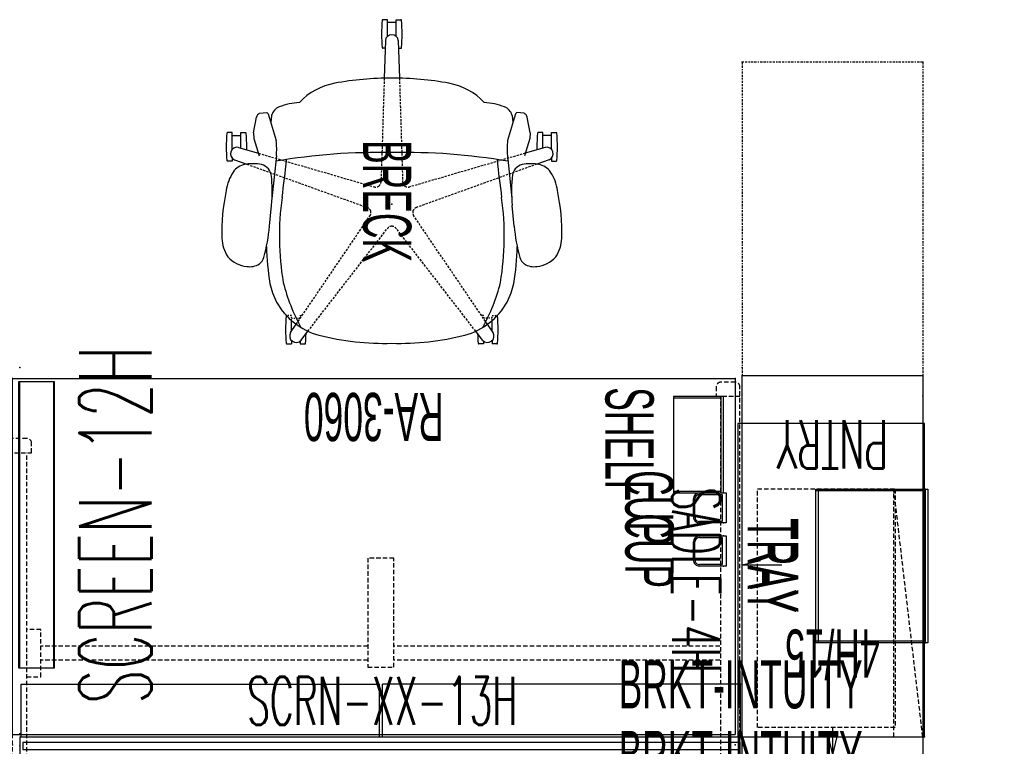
# Model space of a CAD drawing. Header units: inches. Extents: x -304 to 162, y 376 to 514.
# Tile 3 of 256: x -233 to -151, y 454 to 514. Entities that reach past the tile are written whole.
import ezdxf
from ezdxf.enums import TextEntityAlignment as Align

# ---------------------------------------------------------------- set-up
doc = ezdxf.new("R2010")
doc.units = ezdxf.units.IN
doc.header["$LTSCALE"] = 0.366967
doc.header["$MEASUREMENT"] = 0
doc.linetypes.add('BORDER', pattern=[1.75, 0.5, -0.25, 0.5, -0.25, 0, -0.25])
doc.linetypes.add('DASHEDX2', pattern=[1.5, 1, -0.5])
for name, color, linetype in [('A-FURN-P-ACC', 20, 'Continuous'), ('A-FURN-P-ACC-TEXT2', 20, 'Continuous'), ('A-FURN-P-COLLECTION-SEAT', 12, 'Continuous'), ('A-FURN-P-COLLECTION-SEAT-TEXT2', 12, 'Continuous'), ('A-FURN-P-COMP', 86, 'Continuous'), ('A-FURN-P-COMP-TEXT2', 86, 'Continuous'), ('A-FURN-P-COMP-TEXT_UTEXT', 7, 'Continuous'), ('A-FURN-P-FILE', 20, 'Continuous'), ('A-FURN-P-FILE-BORDER', 2, 'Continuous'), ('A-FURN-P-FILE-TEXT2', 20, 'Continuous'), ('A-FURN-P-FILE-TEXT4', 20, 'Continuous'), ('A-FURN-P-TEXT_UTEXT', 7, 'Continuous'), ('A-FURN-P-WKSF', 1, 'Continuous'), ('A-FURN-P-WKSF-ACC', 1, 'Continuous'), ('A-FURN-P-WKSF-SUPPORT', 202, 'Continuous'), ('A-FURN-P-WKSF-SUPPORT-TEXT2', 202, 'Continuous'), ('A-FURN-P-WKSF-TEXT2', 1, 'Continuous'), ('PSATTR', 7, 'Continuous')]:
    doc.layers.add(name, color=color, linetype=linetype)
doc.styles.add('0', font='TXT')
doc.styles.add('CAD_FNT', font='TXT.SHX', dxfattribs={"height": 1})
doc.styles.add('PMSymText', font='txt.shx', dxfattribs={"width": 0.65})
doc.styles.add('SIMPLEX_FNT', font='TXT.SHX', dxfattribs={"height": 1})

# ---------------------------------------------------------------- blocks, each defined once
blk = doc.blocks.new('ZBRA-6060-ATGHNNS-EOR-2D')
at = {"layer": 'A-FURN-P-WKSF-ACC'}
for p, q in [((0.125, -26.291), (29.875, -26.291)), ((0.125, -30.659), (0.125, -26.291)), ((29.875, -30.661), (29.875, -26.291)), ((29.875, -30.661), (29.875, -26.291)), ((59.875, -26.291), (30.125, -26.291)), ((30.125, -30.661), (30.125, -26.291)), ((30.125, -30.661), (30.125, -26.291)), ((59.875, -30.659), (59.875, -26.291)), ((0, -30.663), (60, -30.663)), ((0, -30.663), (0, -32.164)), ((60, -32.159), (60, -30.663)), ((0, -32.164), (60, -32.159)), ((0.125, -32.164), (0.125, -36.531)), ((29.875, -32.161), (29.875, -36.531)), ((29.875, -32.161), (29.875, -36.531)), ((30.125, -32.161), (30.125, -36.531)), ((30.125, -32.161), (30.125, -36.531)), ((59.875, -32.164), (59.875, -36.531)), ((0.125, -36.531), (29.875, -36.531)), ((59.875, -36.531), (30.125, -36.531))]:
    blk.add_line(p, q, dxfattribs=at)
for p in [(0, 0), (60, 0), (0, -30.404), (60, -30.404), (0, -31.411), (60, -31.411), (0, -32.419), (60, -32.419), (0, -62.822), (60, -62.822)]:
    blk.add_point(p, dxfattribs=at)
at = {"layer": 'A-FURN-P-WKSF-SUPPORT', "linetype": 'DASHEDX2'}
for p, q in [((57.85, -1.609), (57.85, -2.405)), ((59.426, -1.215), (58.243, -1.215)), ((59.819, -61.241), (59.82, -1.608)), ((59.82, -2.405), (57.85, -2.405)), ((58.244, -60.446), (58.244, -2.405)), ((-0.985, -7.072), (-0.985, -6.276)), ((0.591, -5.882), (-0.591, -5.882)), ((0.984, -7.072), (0.985, -6.276)), ((-0.985, -7.072), (0.984, -7.072)), ((-0.59, -55.547), (-0.59, -7.072)), ((0.59, -55.547), (0.59, -7.072)), ((31.083, -15.813), (28.917, -15.813)), ((28.917, -15.813), (28.917, -24.868)), ((31.083, -24.868), (31.083, -15.813)), ((-1.759, -25.668), (-1.759, -21.752)), ((-1.759, -21.752), (-0.59, -21.752)), ((1.759, -21.752), (0.59, -21.752)), ((1.759, -25.668), (1.759, -21.752)), ((28.917, -23.116), (1.759, -23.116)), ((58.141, -23.116), (31.083, -23.116)), ((28.917, -24.296), (1.759, -24.296)), ((58.141, -24.296), (31.083, -24.296)), ((28.917, -24.868), (31.083, -24.868)), ((-0.59, -25.668), (-1.759, -25.668)), ((0.59, -25.668), (1.759, -25.668)), ((-0.59, -37.158), (-1.759, -37.158)), ((-1.759, -37.158), (-1.759, -41.075)), ((0.59, -37.158), (1.759, -37.158)), ((1.759, -37.158), (1.759, -41.075)), ((28.917, -37.955), (31.083, -37.955)), ((28.917, -47.01), (28.917, -37.955)), ((31.083, -37.955), (31.083, -47.01)), ((28.917, -38.527), (1.759, -38.527)), ((58.141, -38.527), (31.083, -38.527)), ((28.917, -39.707), (1.759, -39.707)), ((58.141, -39.707), (31.083, -39.707)), ((-1.759, -41.075), (-0.59, -41.075)), ((1.759, -41.075), (0.59, -41.075)), ((31.083, -47.01), (28.917, -47.01)), ((-0.985, -56.321), (-0.985, -55.547)), ((-0.985, -55.547), (0.985, -55.547)), ((0.985, -56.321), (0.985, -55.547)), ((-0.591, -56.737), (0.591, -56.737)), ((59.82, -60.446), (57.85, -60.446)), ((57.85, -61.241), (57.85, -60.446)), ((59.426, -61.636), (58.243, -61.636))]:
    blk.add_line(p, q, dxfattribs=at)
for centre, radius, start, end in [((58.243, -1.608), 0.394, 89.98704, 180.01296), ((59.426, -1.608), 0.394, 359.99919, 90), ((-0.591, -6.276), 0.394, 90, 180), ((0.591, -6.276), 0.394, 0, 90), ((-0.56, -56.313), 0.425, 179.67828, 265.73612), ((0.591, -56.342), 0.395, 270, 4.58563), ((58.243, -61.242), 0.394, 179.98704, 270.01296), ((59.425, -61.241), 0.394, 269.99236, 0.0347)]:
    blk.add_arc(centre, radius, start, end, dxfattribs=at)
at = {"layer": 'A-FURN-P-TEXT_UTEXT', "style": 'PMSymText', "width": 0.65, "flags": 8}
for tag, p in [('PSUT1', (28.991, -68.829)), ('PSUT3', (28.991, -80.829))]:
    blk.add_attdef(tag, text='', height=4, dxfattribs=at).set_placement(p, align=Align.CENTER)
at = {"layer": 'A-FURN-P-TEXT_UTEXT', "style": 'PMSymText', "width": 0.65}
blk.add_attdef('PSUT2', text='', height=4, dxfattribs=at).set_placement((28.991, -74.829), align=Align.CENTER)
at = {"layer": 'A-FURN-P-WKSF-SUPPORT-TEXT2', "style": '0', "width": 0.55, "flags": 8}
blk.add_attdef('ITEXT2', text='', height=4, dxfattribs=at).set_placement((30, -48.01), align=Align.TOP_CENTER)
at = {"layer": 'PSATTR', "flags": 1}
for tag in ['PSON', 'PSMC', 'PSDH', 'PSPN', 'PSQT', 'PSEC', 'PST5', 'PST4', 'PST3', 'PST2', 'PST1']:
    blk.add_attdef(tag, text='', height=1, dxfattribs=at).set_placement((0, 0), align=Align.TOP_CENTER)
blk = doc.blocks.new('ZBRA-6060-SIGHNNS-INLINE-2D')
at = {"layer": 'A-FURN-P-WKSF-ACC'}
for p, q in [((-0.936, -26.276), (28.814, -26.276)), ((-0.936, -30.643), (-0.936, -26.276)), ((28.814, -30.646), (28.814, -26.276)), ((58.814, -26.276), (29.064, -26.276)), ((29.064, -30.646), (29.064, -26.276)), ((58.814, -30.643), (58.814, -26.276)), ((-1.061, -30.648), (58.939, -30.648)), ((-1.061, -30.648), (-1.061, -32.148)), ((58.939, -32.144), (58.939, -30.648)), ((-1.061, -32.148), (58.939, -32.144)), ((-0.936, -32.148), (-0.936, -36.516)), ((28.814, -32.146), (28.814, -36.516)), ((29.064, -32.146), (29.064, -36.516)), ((58.814, -32.148), (58.814, -36.516)), ((-0.936, -36.516), (28.814, -36.516)), ((58.814, -36.516), (29.064, -36.516))]:
    blk.add_line(p, q, dxfattribs=at)
at = {"layer": 'A-FURN-P-WKSF-SUPPORT', "linetype": 'DASHEDX2'}
for p, q in [((-0.874, -61.213), (-0.874, -1.583)), ((-0.48, -1.189), (0.702, -1.189)), ((1.096, -1.583), (1.096, -9.771)), ((-0.48, -8.554), (0.703, -8.554)), ((-0.874, -9.771), (1.096, -9.771)), ((0.701, -53.026), (0.702, -9.771)), ((30.021, -15.797), (27.856, -15.797)), ((27.856, -15.797), (27.856, -24.852)), ((30.021, -24.852), (30.021, -15.797)), ((27.856, -23.1), (0.697, -23.1)), ((57.08, -23.1), (30.021, -23.1)), ((57.08, -24.28), (57.08, -23.1)), ((27.856, -24.28), (0.697, -24.28)), ((57.08, -24.28), (30.021, -24.28)), ((27.856, -24.852), (30.021, -24.852)), ((27.856, -37.939), (30.021, -37.939)), ((27.856, -46.994), (27.856, -37.939)), ((30.021, -37.939), (30.021, -46.994)), ((27.856, -38.511), (0.697, -38.511)), ((57.08, -38.511), (30.021, -38.511)), ((57.08, -39.691), (57.08, -38.511)), ((27.856, -39.691), (0.697, -39.691)), ((57.08, -39.691), (30.021, -39.691)), ((30.021, -46.994), (27.856, -46.994)), ((-0.874, -53.026), (1.096, -53.026)), ((1.096, -61.213), (1.096, -53.026)), ((-0.48, -54.243), (0.703, -54.243)), ((-0.48, -61.608), (0.702, -61.608))]:
    blk.add_line(p, q, dxfattribs=at)
for centre, start, end in [((-0.48, -1.583), 90, 180.00081), ((0.702, -1.583), 0.00081, 90), ((-0.479, -8.948), 89.99236, 180.0347), ((0.703, -8.948), 359.98704, 90.01296), ((-0.479, -53.848), 179.9653, 270.00764), ((0.703, -53.849), 269.98704, 0.01296), ((-0.479, -61.213), 179.9653, 270.00764), ((0.702, -61.214), 269.98704, 0.01296)]:
    blk.add_arc(centre, 0.394, start, end, dxfattribs=at)
at = {"layer": 'A-FURN-P-WKSF-SUPPORT'}
for p in [(0, 0), (60, 0), (0, -30.404), (60, -30.404), (0, -31.411), (60, -31.411), (0, -32.419), (60, -32.419), (0, -62.822), (60, -62.822)]:
    blk.add_point(p, dxfattribs=at)
at = {"layer": 'A-FURN-P-TEXT_UTEXT', "style": 'PMSymText', "width": 0.65, "flags": 8}
for tag, p in [('PSUT1', (28.992, -68.824)), ('PSUT3', (28.992, -80.824))]:
    blk.add_attdef(tag, text='', height=4, dxfattribs=at).set_placement(p, align=Align.CENTER)
at = {"layer": 'A-FURN-P-TEXT_UTEXT', "style": 'PMSymText', "width": 0.65}
blk.add_attdef('PSUT2', text='', height=4, dxfattribs=at).set_placement((28.992, -74.824), align=Align.CENTER)
at = {"layer": 'A-FURN-P-WKSF-SUPPORT-TEXT2', "style": '0', "width": 0.55, "flags": 8}
blk.add_attdef('ITEXT2', text='', height=4, dxfattribs=at).set_placement((28.939, -47.994), align=Align.TOP_CENTER)
at = {"layer": 'PSATTR', "flags": 1}
for tag in ['PSON', 'PSMC', 'PSDH', 'PSPN', 'PSQT', 'PSEC', 'PST5', 'PST4', 'PST3', 'PST2', 'PST1']:
    blk.add_attdef(tag, text='', height=1, dxfattribs=at).set_placement((0, 0), align=Align.TOP_CENTER)
blk = doc.blocks.new('WBRA-3060-JS-2D')
at = {"layer": 'A-FURN-P-WKSF'}
for p, q in [((60, -0.852), (0, -0.852)), ((0, -30.404), (0, -0.852)), ((60, -0.852), (60, -30.404)), ((60, -30.404), (0, -30.404))]:
    blk.add_line(p, q, dxfattribs=at)
for p in [(0, 0), (60, 0), (0, -30.404), (60, -30.404)]:
    blk.add_point(p, dxfattribs=at)
at = {"layer": 'A-FURN-P-COMP-TEXT_UTEXT', "style": 'PMSymText', "width": 0.65, "flags": 8}
for tag, p in [('PSUT1', (28.991, -36.406)), ('PSUT3', (28.991, -48.406))]:
    blk.add_attdef(tag, text='', height=4, dxfattribs=at).set_placement(p, align=Align.CENTER)
at = {"layer": 'A-FURN-P-COMP-TEXT_UTEXT', "style": 'PMSymText', "width": 0.65}
blk.add_attdef('PSUT2', text='', height=4, dxfattribs=at).set_placement((28.991, -42.406), align=Align.CENTER)
at = {"layer": 'A-FURN-P-WKSF-TEXT2', "style": '0', "width": 0.55, "flags": 8}
blk.add_attdef('ITEXT2', text='', height=4, dxfattribs=at).set_placement((30, -30.404), align=Align.BOTTOM_CENTER)
at = {"layer": 'PSATTR', "flags": 1}
for tag in ['PSON', 'PSMC', 'PSDH', 'PSPN', 'PSQT', 'PSEC', 'PST5', 'PST4', 'PST3', 'PST2', 'PST1']:
    blk.add_attdef(tag, text='', height=1, dxfattribs=at).set_placement((0, 0), align=Align.TOP_CENTER)
blk = doc.blocks.new('SUPC-1360-2D')
at = {"layer": 'A-FURN-P-COMP'}
for p, q in [((0.25, 0.28), (0.25, -0.28)), ((59.75, 0.28), (0.25, 0.28)), ((59.75, -0.28), (59.75, 0.28)), ((0.25, -0.28), (59.75, -0.28))]:
    blk.add_line(p, q, dxfattribs=at)
for p in [(0, 0), (60, 0)]:
    blk.add_point(p, dxfattribs=at)
at = {"layer": 'A-FURN-P-COMP-TEXT2', "style": 'CAD_FNT', "width": 0.55, "flags": 8}
blk.add_attdef('ITEXT2', text='', height=4, dxfattribs=at).set_placement((30.11, 3.75), align=Align.MIDDLE_CENTER)
at = {"layer": 'A-FURN-P-TEXT_UTEXT', "style": 'PMSymText', "width": 0.65, "flags": 8}
for tag, p in [('PSUT1', (28.99, -7.297)), ('PSUT3', (28.99, -19.297))]:
    blk.add_attdef(tag, text='', height=4, dxfattribs=at).set_placement(p, align=Align.CENTER)
at = {"layer": 'A-FURN-P-TEXT_UTEXT', "style": 'PMSymText', "width": 0.65}
blk.add_attdef('PSUT2', text='', height=4, dxfattribs=at).set_placement((28.99, -13.297), align=Align.CENTER)
at = {"layer": 'PSATTR', "flags": 1}
for tag in ['PSON', 'PSMC', 'PSDH', 'PSPN', 'PSQT', 'PSEC', 'PST5', 'PST4', 'PST3', 'PST2', 'PST1']:
    blk.add_attdef(tag, text='', height=1, dxfattribs=at).set_placement((0, 0), align=Align.TOP_CENTER)
blk = doc.blocks.new('QLM2-XX15-L-CLOSED-2D')
at = {"layer": 'A-FURN-P-FILE'}
for p, q in [((0, 31.5), (15, 31.5)), ((0, 0), (0, 31.5)), ((7.138, 29.962), (7.5, 31.5)), ((7.5, 29.155), (7.5, 31.5)), ((7.862, 29.962), (7.5, 31.5)), ((15, 31.5), (15, 0)), ((11.706, 15.75), (15, 15.75)), ((13.462, 15.388), (15, 15.75)), ((15, 0), (0, 0))]:
    blk.add_line(p, q, dxfattribs=at)
for p in [(0, 31.5), (15, 31.5), (0, 30), (15, 30), (0, 0), (15, 0)]:
    blk.add_point(p, dxfattribs=at)
at = {"layer": 'A-FURN-P-FILE-BORDER', "linetype": 'BORDER'}
for p, q in [((0, -25.998), (0, 0)), ((15, -25.998), (15, 0)), ((0, -25.998), (15, -25.998))]:
    blk.add_line(p, q, dxfattribs=at)
at = {"layer": 'A-FURN-P-FILE-BORDER'}
for p in [(0, -25.998), (15, -25.998)]:
    blk.add_point(p, dxfattribs=at)
at = {"layer": 'A-FURN-P-COMP-TEXT_UTEXT', "style": 'PMSymText', "width": 0.65, "flags": 8}
for tag, p in [('PSUT1', (6.491, -32)), ('PSUT3', (6.491, -44))]:
    blk.add_attdef(tag, text='', height=4, dxfattribs=at).set_placement(p, align=Align.CENTER)
at = {"layer": 'A-FURN-P-COMP-TEXT_UTEXT', "style": 'PMSymText', "width": 0.65}
blk.add_attdef('PSUT2', text='', height=4, dxfattribs=at).set_placement((6.491, -38), align=Align.CENTER)
at = {"layer": 'A-FURN-P-FILE-TEXT2', "style": 'SIMPLEX_FNT', "width": 0.55, "flags": 8}
blk.add_attdef('ITEXT2', text='', height=4, dxfattribs=at).set_placement((7.5, 5.711), align=Align.MIDDLE_CENTER)
at = {"layer": 'A-FURN-P-FILE-TEXT4', "style": '0', "width": 0.55, "flags": 8}
blk.add_attdef('ITEXT4', text='', height=4, dxfattribs=at).set_placement((7.5, 25.083), align=Align.TOP_CENTER)
at = {"layer": 'PSATTR', "flags": 1}
for tag in ['PSON', 'PSMC', 'PSDH', 'PSPN', 'PSQT', 'PSEC', 'PST5', 'PST4', 'PST3', 'PST2', 'PST1']:
    blk.add_attdef(tag, text='', height=1, dxfattribs=at).set_placement((0, 0), align=Align.TOP_CENTER)
blk = doc.blocks.new('Z-TEXT-2D')
at = {"layer": 'A-FURN-P-WKSF-SUPPORT'}
blk.add_point((0, 0), dxfattribs=at)
at = {"layer": 'A-FURN-P-TEXT_UTEXT', "style": 'PMSymText', "width": 0.65, "flags": 8}
for tag, p in [('PSUT1', (-0.001, -8.003)), ('PSUT3', (-0.001, -20.003))]:
    blk.add_attdef(tag, text='', height=4, dxfattribs=at).set_placement(p, align=Align.CENTER)
at = {"layer": 'A-FURN-P-TEXT_UTEXT', "style": 'PMSymText', "width": 0.65}
blk.add_attdef('PSUT2', text='', height=4, dxfattribs=at).set_placement((-0.001, -14.003), align=Align.CENTER)
at = {"layer": 'A-FURN-P-WKSF-SUPPORT-TEXT2', "style": '0', "width": 0.55, "flags": 8}
blk.add_attdef('ITEXT2', text='', height=4, dxfattribs=at).set_placement((0, 0), align=Align.MIDDLE_CENTER)
at = {"layer": 'PSATTR', "flags": 1}
for tag in ['PSON', 'PSMC', 'PSDH', 'PSPN', 'PSQT', 'PSEC', 'PST5', 'PST4', 'PST3', 'PST2', 'PST1']:
    blk.add_attdef(tag, text='', height=1, dxfattribs=at).set_placement((0, 0), align=Align.TOP_CENTER)
blk = doc.blocks.new('QAMC-XX15-2D')
at = {"layer": 'A-FURN-P-ACC'}
for p, q in [((15.353, 28.266), (-0.147, 28.266)), ((-0.147, 28.266), (-0.147, 2.266)), ((15.353, 2.266), (15.353, 28.266)), ((-0.147, 2.266), (15.353, 2.266))]:
    blk.add_line(p, q, dxfattribs=at)
blk.add_point((0, 0), dxfattribs=at)
at = {"layer": 'A-FURN-P-ACC-TEXT2', "style": 'SIMPLEX_FNT', "width": 0.55, "flags": 8}
blk.add_attdef('ITEXT2', text='', height=4, rotation=90, dxfattribs=at).set_placement((16.809, 15.266), align=Align.TOP_CENTER)
at = {"layer": 'A-FURN-P-TEXT_UTEXT', "style": 'PMSymText', "width": 0.65, "flags": 8}
for tag, p in [('PSUT1', (9.396, -7.298)), ('PSUT3', (9.396, -19.298))]:
    blk.add_attdef(tag, text='', height=4, dxfattribs=at).set_placement(p, align=Align.CENTER)
at = {"layer": 'A-FURN-P-TEXT_UTEXT', "style": 'PMSymText', "width": 0.65}
blk.add_attdef('PSUT2', text='', height=4, dxfattribs=at).set_placement((9.396, -13.298), align=Align.CENTER)
at = {"layer": 'PSATTR', "flags": 1}
for tag in ['PSON', 'PSMC', 'PSDH', 'PSPN', 'PSQT', 'PSEC', 'PST5', 'PST4', 'PST3', 'PST2', 'PST1']:
    blk.add_attdef(tag, text='', height=1, dxfattribs=at).set_placement((0, 0), align=Align.TOP_CENTER)
blk = doc.blocks.new('QALS-2415-R-2D')
at = {"layer": 'A-FURN-P-ACC', "linetype": 'DASHEDX2'}
for p, q in [((-13.868, 0.766), (-13.868, 20.569)), ((-13.868, 20.569), (-2.443, 20.569)), ((-2.443, 20.569), (-2.443, 0.766)), ((-2.443, 0.766), (-13.868, 0.766))]:
    blk.add_line(p, q, dxfattribs=at)
at = {"layer": 'A-FURN-P-ACC'}
blk.add_point((0, 0), dxfattribs=at)
at = {"layer": 'A-FURN-P-ACC-TEXT2', "style": 'SIMPLEX_FNT', "width": 0.55, "flags": 8}
blk.add_attdef('ITEXT2', text='', height=4, dxfattribs=at).set_placement((0, -12.87), align=Align.TOP_CENTER)
at = {"layer": 'A-FURN-P-TEXT_UTEXT', "style": 'PMSymText', "width": 0.65, "flags": 8}
for tag, p in [('PSUT1', (-4, -22.872)), ('PSUT3', (-4, -34.872))]:
    blk.add_attdef(tag, text='', height=4, dxfattribs=at).set_placement(p, align=Align.CENTER)
at = {"layer": 'A-FURN-P-TEXT_UTEXT', "style": 'PMSymText', "width": 0.65}
blk.add_attdef('PSUT2', text='', height=4, dxfattribs=at).set_placement((-4, -28.872), align=Align.CENTER)
at = {"layer": 'PSATTR', "flags": 1}
for tag in ['PSON', 'PSMC', 'PSDH', 'PSPN', 'PSQT', 'PSEC', 'PST5', 'PST4', 'PST3', 'PST2', 'PST1']:
    blk.add_attdef(tag, text='', height=1, dxfattribs=at).set_placement((0, 0), align=Align.TOP_CENTER)
blk = doc.blocks.new('QALB-24XX-R-2D')
at = {"layer": 'A-FURN-P-ACC', "linetype": 'DASHEDX2'}
for p, q in [((-2.406, 0), (-2.406, 20.569)), ((-2.406, 20.569), (0, 20.569)), ((0, 0), (-2.406, 20.569))]:
    blk.add_line(p, q, dxfattribs=at)
at = {"layer": 'A-FURN-P-ACC'}
blk.add_point((0, 0), dxfattribs=at)
at = {"layer": 'A-FURN-P-ACC-TEXT2', "style": 'SIMPLEX_FNT', "width": 0.55, "flags": 8}
blk.add_attdef('ITEXT2', text='', height=4, dxfattribs=at).set_placement((0, -7.163), align=Align.TOP_CENTER)
at = {"layer": 'A-FURN-P-TEXT_UTEXT', "style": 'PMSymText', "width": 0.65, "flags": 8}
for tag, p in [('PSUT1', (0, -17.166)), ('PSUT3', (0, -29.166))]:
    blk.add_attdef(tag, text='', height=4, dxfattribs=at).set_placement(p, align=Align.CENTER)
at = {"layer": 'A-FURN-P-TEXT_UTEXT', "style": 'PMSymText', "width": 0.65}
blk.add_attdef('PSUT2', text='', height=4, dxfattribs=at).set_placement((0, -23.166), align=Align.CENTER)
at = {"layer": 'PSATTR', "flags": 1}
for tag in ['PSON', 'PSMC', 'PSDH', 'PSPN', 'PSQT', 'PSEC', 'PST5', 'PST4', 'PST3', 'PST2', 'PST1']:
    blk.add_attdef(tag, text='', height=1, dxfattribs=at).set_placement((0, 0), align=Align.TOP_CENTER)
blk = doc.blocks.new('KUTS-1224-ENN-2D')
at = {"layer": 'A-FURN-P-COMP'}
for p, q in [((0.25, 0.1), (0.25, -2.9)), ((24, 0.1), (0.25, 0.1)), ((24, 0.015), (0.25, 0.015)), ((24, -2.9), (24, 0.1)), ((24, -2.815), (0.25, -2.815)), ((0.25, -2.9), (24, -2.9))]:
    blk.add_line(p, q, dxfattribs=at)
at = {"layer": 'A-FURN-P-COMP-TEXT2', "style": 'CAD_FNT', "width": 0.55, "flags": 8}
blk.add_attdef('ITEXT2', text='', height=6, dxfattribs=at).set_placement((12.125, -7.949), align=Align.MIDDLE_CENTER)
at = {"layer": 'A-FURN-P-TEXT_UTEXT', "style": 'PMSymText', "width": 0.65, "flags": 8}
for tag, p in [('PSUT1', (10.99, -17.713)), ('PSUT3', (10.99, -29.713))]:
    blk.add_attdef(tag, text='', height=4, dxfattribs=at).set_placement(p, align=Align.CENTER)
at = {"layer": 'A-FURN-P-TEXT_UTEXT', "style": 'PMSymText', "width": 0.65}
blk.add_attdef('PSUT2', text='', height=4, dxfattribs=at).set_placement((10.99, -23.713), align=Align.CENTER)
at = {"layer": 'PSATTR', "flags": 1}
for tag in ['PSON', 'PSMC', 'PSDH', 'PSPN', 'PSQT', 'PSEC', 'PST5', 'PST4', 'PST3', 'PST2', 'PST1']:
    blk.add_attdef(tag, text='', height=1, dxfattribs=at).set_placement((0, 0), align=Align.TOP_CENTER)
blk = doc.blocks.new('KUPT-0913-H-2D')
at = {"layer": 'A-FURN-P-COMP'}
for p, q in [((0, -8.875), (0, 0.214)), ((0, 0.214), (12.75, 0.214)), ((0, 0), (12.75, 0)), ((0.125, -8.875), (0.125, 0)), ((12.625, 0), (12.625, -8.875)), ((12.75, 0.214), (12.75, -8.875)), ((12.75, -8.875), (0, -8.875))]:
    blk.add_line(p, q, dxfattribs=at)
for p in [(0, 0), (12.75, 0)]:
    blk.add_point(p, dxfattribs=at)
at = {"layer": 'A-FURN-P-COMP-TEXT2', "width": 0.55, "flags": 8}
blk.add_attdef('ITEXT2', text='', height=4, dxfattribs=at).set_placement((6.347, -12.535), align=Align.MIDDLE_CENTER)
at = {"layer": 'A-FURN-P-TEXT_UTEXT', "style": 'PMSymText', "width": 0.65, "flags": 8}
for tag, p in [('PSUT1', (5.366, -21.72)), ('PSUT3', (5.366, -33.72))]:
    blk.add_attdef(tag, text='', height=4, dxfattribs=at).set_placement(p, align=Align.CENTER)
at = {"layer": 'A-FURN-P-TEXT_UTEXT', "style": 'PMSymText', "width": 0.65}
blk.add_attdef('PSUT2', text='', height=4, dxfattribs=at).set_placement((5.366, -27.72), align=Align.CENTER)
at = {"layer": 'PSATTR', "flags": 1}
for tag in ['PSON', 'PSMC', 'PSDH', 'PSPN', 'PSQT', 'PSEC', 'PST5', 'PST4', 'PST3', 'PST2', 'PST1']:
    blk.add_attdef(tag, text='', height=1, dxfattribs=at).set_placement((0, 0), align=Align.TOP_CENTER)
blk = doc.blocks.new('KUSH-0408-H-2D')
at = {"layer": 'A-FURN-P-COMP'}
for p, q in [((8, 0.214), (0, 0.214)), ((0, 0.214), (0, -3.938)), ((0, 0), (8, 0)), ((0.125, -3.938), (0.125, 0)), ((7.875, 0), (7.875, -3.938)), ((8, -3.938), (8, 0.214)), ((0, -3.938), (8, -3.938))]:
    blk.add_line(p, q, dxfattribs=at)
for p in [(0, 0), (8, 0)]:
    blk.add_point(p, dxfattribs=at)
at = {"layer": 'A-FURN-P-COMP-TEXT2', "width": 0.55, "flags": 8}
blk.add_attdef('ITEXT2', text='', height=4, dxfattribs=at).set_placement((3.972, -7.597), align=Align.MIDDLE_CENTER)
at = {"layer": 'A-FURN-P-TEXT_UTEXT', "style": 'PMSymText', "width": 0.65, "flags": 8}
for tag, p in [('PSUT1', (3.581, -16.784)), ('PSUT3', (3.581, -28.784))]:
    blk.add_attdef(tag, text='', height=4, dxfattribs=at).set_placement(p, align=Align.CENTER)
at = {"layer": 'A-FURN-P-TEXT_UTEXT', "style": 'PMSymText', "width": 0.65}
blk.add_attdef('PSUT2', text='', height=4, dxfattribs=at).set_placement((3.581, -22.784), align=Align.CENTER)
at = {"layer": 'PSATTR', "flags": 1}
for tag in ['PSON', 'PSMC', 'PSDH', 'PSPN', 'PSQT', 'PSEC', 'PST5', 'PST4', 'PST3', 'PST2', 'PST1']:
    blk.add_attdef(tag, text='', height=1, dxfattribs=at).set_placement((0, 0), align=Align.TOP_CENTER)
blk = doc.blocks.new('KUTC-0000-H-2D')
at = {"layer": 'A-FURN-P-COMP'}
for p, q in [((0, 0.214), (2.5, 0.214)), ((0, -2), (0, 0.214)), ((2.5, 0.214), (2.5, -2)), ((0.125, -0.125), (2.375, -0.125)), ((0.125, -2), (0.125, -0.125)), ((2.375, -0.125), (2.375, -2)), ((2, -2.375), (0.5, -2.375)), ((2, -2.5), (0.5, -2.5))]:
    blk.add_line(p, q, dxfattribs=at)
for centre, radius, start, end in [((0.5, -2), 0.5, 180, 270), ((0.5, -2), 0.375, 180, 270), ((2, -2), 0.5, 270, 0), ((2, -2), 0.375, 270, 0)]:
    blk.add_arc(centre, radius, start, end, dxfattribs=at)
for p in [(0, 0), (2.5, 0)]:
    blk.add_point(p, dxfattribs=at)
at = {"layer": 'A-FURN-P-COMP-TEXT2', "width": 0.55, "flags": 8}
blk.add_attdef('ITEXT2', text='', height=4, dxfattribs=at).set_placement((1.222, -6.16), align=Align.MIDDLE_CENTER)
at = {"layer": 'A-FURN-P-TEXT_UTEXT', "style": 'PMSymText', "width": 0.65, "flags": 8}
for tag, p in [('PSUT1', (1.222, -15.346)), ('PSUT3', (1.222, -27.346))]:
    blk.add_attdef(tag, text='', height=4, dxfattribs=at).set_placement(p, align=Align.CENTER)
at = {"layer": 'A-FURN-P-TEXT_UTEXT', "style": 'PMSymText', "width": 0.65}
blk.add_attdef('PSUT2', text='', height=4, dxfattribs=at).set_placement((1.222, -21.346), align=Align.CENTER)
at = {"layer": 'PSATTR', "flags": 1}
for tag in ['PSON', 'PSMC', 'PSDH', 'PSPN', 'PSQT', 'PSEC', 'PST5', 'PST4', 'PST3', 'PST2', 'PST1']:
    blk.add_attdef(tag, text='', height=1, dxfattribs=at).set_placement((0, 0), align=Align.TOP_CENTER)
blk = doc.blocks.new('SBTC-2F-711A1XX-2D')
at = {"layer": 'A-FURN-P-COLLECTION-SEAT'}
for p, q in [((-5.928, 13.272), (-5.928, 13.651)), ((-4.53, 13.272), (-5.928, 13.272)), ((-5.699, 13.272), (-5.699, 12.531)), ((-3.823, 13.272), (-3.563, 13.272)), ((-3.563, 13.272), (-3.563, 13.651)), ((-4.643, 12.531), (-5.928, 12.531)), ((-5.928, 12.531), (-5.928, 12.152)), ((-5.906, 11.482), (-7.205, 11.239)), ((-5.906, 11.482), (-5.454, 11.458)), ((-5.454, 11.458), (-4, 11.014)), ((-7.535, 10.988), (-7.589, 10.374)), ((-7.589, 10.374), (-7.491, 10.28)), ((-7.491, 10.28), (-5.271, 9.612)), ((-7.364, 9.992), (-6.758, 10.06)), ((-4.001, 9.592), (-0.465, 9.956)), ((1.838, 10.158), (0.121, 10)), ((10.566, 8.344), (9.654, 8.344)), ((10.659, 8.408), (9.976, 7.943)), ((11.303, 8.344), (11.603, 8.344)), ((11.603, 8.723), (11.603, 8.344)), ((11.29, 7.539), (10.552, 6.968)), ((11.356, 7.603), (11.603, 7.603)), ((11.603, 7.603), (11.603, 7.224)), ((-15.301, 0.371), (-15.301, 0.749)), ((-13.919, 0.371), (-15.301, 0.371)), ((-15.072, 0.371), (-15.072, -0.371)), ((-13.565, 0.537), (-10.446, 0.633)), ((-12.937, 0.556), (-12.937, 0.749)), ((-13.919, -0.371), (-15.301, -0.371)), ((-15.301, -0.371), (-15.301, -0.749)), ((-13.565, -0.537), (-10.446, -0.633)), ((-12.937, -0.556), (-12.937, -0.749)), ((11.29, -7.539), (10.552, -6.968)), ((11.603, -7.603), (11.603, -7.224)), ((10.659, -8.408), (9.976, -7.943)), ((11.356, -7.603), (11.603, -7.603)), ((10.566, -8.344), (9.654, -8.344)), ((11.303, -8.344), (11.603, -8.344)), ((11.603, -8.723), (11.603, -8.344)), ((-7.491, -10.28), (-5.271, -9.612)), ((-4.001, -9.592), (-0.465, -9.956)), ((-7.589, -10.374), (-7.491, -10.28)), ((-7.535, -10.988), (-7.589, -10.374)), ((-7.364, -9.992), (-6.758, -10.06)), ((1.838, -10.158), (0.121, -10)), ((-5.906, -11.482), (-7.205, -11.239)), ((-5.454, -11.458), (-4, -11.014)), ((-5.928, -12.531), (-5.928, -12.152)), ((-5.906, -11.482), (-5.454, -11.458)), ((-4.643, -12.531), (-5.928, -12.531)), ((-5.699, -13.272), (-5.699, -12.531)), ((-4.53, -13.272), (-5.928, -13.272)), ((-5.928, -13.272), (-5.928, -13.651)), ((-3.823, -13.272), (-3.563, -13.272)), ((-3.563, -13.272), (-3.563, -13.651))]:
    blk.add_line(p, q, dxfattribs=at)
at = {"layer": 'A-FURN-P-COLLECTION-SEAT', "ltscale": 0.5}
for p, q in [((-4.702, 12.735), (-4.221, 11.081)), ((-3.682, 13.067), (-3.311, 12.037)), ((-4.702, -12.735), (-4.221, -11.081)), ((-3.682, -13.067), (-3.311, -12.037))]:
    blk.add_line(p, q, dxfattribs=at)
at = {"layer": 'A-FURN-P-COLLECTION-SEAT', "linetype": 'DASHEDX2', "ltscale": 0.5}
for p, q in [((-3.311, 12.037), (0.275, 2.058)), ((-4.221, 11.081), (-1.432, 1.504)), ((9.976, 7.943), (0.987, 1.827)), ((10.552, 6.968), (2.042, 0.375)), ((-10.446, 0.633), (-1.873, 0.897)), ((-10.446, -0.633), (-1.873, -0.897)), ((10.552, -6.968), (2.042, -0.375)), ((-4.221, -11.081), (-1.432, -1.504)), ((-3.311, -12.037), (0.275, -2.058)), ((9.976, -7.943), (0.987, -1.827))]:
    blk.add_line(p, q, dxfattribs=at)
at = {"layer": 'A-FURN-P-COLLECTION-SEAT', "linetype": 'DASHEDX2', "ltscale": 0.25}
for p, q in [((9.238, 8.344), (9.238, 8.723)), ((9.654, 8.344), (9.238, 8.344)), ((9.467, 8.344), (9.467, 7.603)), ((9.476, 7.603), (9.238, 7.603)), ((9.238, 7.603), (9.238, 7.441)), ((9.238, -7.603), (9.238, -7.441)), ((9.476, -7.603), (9.238, -7.603)), ((9.467, -8.344), (9.467, -7.603)), ((9.654, -8.344), (9.238, -8.344)), ((9.238, -8.344), (9.238, -8.723))]:
    blk.add_line(p, q, dxfattribs=at)
at = {"layer": 'A-FURN-P-COLLECTION-SEAT'}
for centre, radius, start, end in [((2.336, -2.347), 16.471, 88.2513, 102.11833), ((2.713, 11.136), 2.984, 56.09956, 87.59666), ((-5.87, 13.653), 0.0584, 98.87592, 182.19034), ((-4.83, 0.08), 13.671, 89.64572, 94.39833), ((-4.661, 0.08), 13.671, 85.60167, 90.35428), ((-3.622, 13.653), 0.0584, 357.80966, 81.12408), ((-1.868, 11.982), 1.433, 123.30239, 171.28682), ((-0.562, 9.951), 3.848, 98.37053, 122.96025), ((2.865, 11.853), 2.32, 5.0104, 49.30847), ((-5.87, 12.15), 0.0584, 177.80966, 261.12408), ((-4.83, 25.723), 13.671, 265.60167, 270.35428), ((-4.661, 25.723), 13.671, 269.64572, 270.66069), ((0.492, 11.5), 3.841, 169.51936, 187.53279), ((3.727, 11.798), 1.472, 327.31343, 10.08736), ((-7.105, 10.765), 0.485, 101.93704, 152.59004), ((-2.164, 11.133), 1.16, 186.77978, 255.45606), ((4.059, 11.703), 1.146, 288.96925, 322.34878), ((-7.062, 8.955), 1.08, 106.28585, 158.25672), ((-1.117, 22.451), 12.512, 263.85839, 275.67741), ((0.328, 26.161), 16.074, 275.39219, 284.78977), ((3.117, -10.692), 21.104, 80.53337, 88.89025), ((5.505, 4.69), 5.541, 61.74067, 78.73386), ((-1.957, 7.114), 6.506, 159.8518, 175.02369), ((-4.555, 14.81), 5.247, 262.15342, 276.06426), ((46.502, 1.037), 50.787, 170.2489, 181.16984), ((-11.053, 83.62), 75.238, 275.61044, 278.03032), ((2.674, -13.797), 23.138, 80.45775, 97.99237), ((2.509, -6.598), 16.123, 61.34769, 75.63278), ((5.349, 4.554), 5.736, 15.17659, 61.00665), ((9.297, 8.725), 0.0584, 98.87592, 144.06207), ((10.336, -4.848), 13.671, 89.64572, 94.39833), ((10.505, -4.848), 13.671, 85.60167, 90.35428), ((10.942, 7.978), 0.514, 33.43457, 123.40058), ((10.969, 7.941), 0.514, 308.59942, 38.56543), ((11.545, 8.725), 0.0584, 357.80966, 81.12408), ((-4.778, 3.802), 5.331, 133.3549, 169.8132), ((10.505, 20.795), 13.671, 271.05315, 274.39833), ((11.545, 7.222), 0.0584, 278.87592, 2.19034), ((-10.55, 0.632), 22.11, 358.36213, 14.19951), ((14.04, 0.203), 24.49, 169.31114, 180.47437), ((-14.203, -12.821), 13.671, 89.64572, 94.39833), ((-14.034, -12.821), 13.671, 85.60167, 90.35428), ((-15.243, 0.752), 0.0584, 98.87592, 182.19034), ((-13.542, 0.023), 0.514, 92.59942, 182.56543), ((-12.995, 0.752), 0.0584, 357.80966, 81.12408), ((-15.243, -0.752), 0.0584, 177.80966, 261.12408), ((-14.203, 12.821), 13.671, 265.60167, 270.35428), ((-14.034, 12.821), 13.671, 269.64572, 274.39833), ((-13.542, -0.023), 0.514, 177.43457, 267.40058), ((-12.995, -0.752), 0.0584, 278.87592, 2.19034), ((14.04, -0.203), 24.49, 179.52563, 190.68886), ((46.502, -1.037), 50.787, 178.83016, 189.7511), ((-10.55, -0.632), 22.11, 345.80049, 1.63787), ((-4.778, -3.802), 5.331, 190.1868, 226.6451), ((5.349, -4.554), 5.736, 298.99335, 344.82341), ((10.505, -20.795), 13.671, 85.60167, 88.94685), ((11.545, -7.222), 0.0584, 357.80966, 81.12408), ((-1.957, -7.114), 6.506, 184.97631, 200.1482), ((2.509, 6.598), 16.123, 284.36722, 298.65231), ((10.969, -7.941), 0.514, 321.43457, 51.40058), ((-11.053, -83.62), 75.238, 81.96968, 84.38956), ((9.297, -8.725), 0.0584, 215.93793, 261.12408), ((10.336, 4.848), 13.671, 265.60167, 270.35428), ((10.505, 4.848), 13.671, 269.64572, 274.39833), ((10.942, -7.978), 0.514, 236.59942, 326.56543), ((11.545, -8.725), 0.0584, 278.87592, 2.19034), ((-7.062, -8.955), 1.08, 201.74328, 253.71415), ((-4.555, -14.81), 5.247, 83.93574, 97.84658), ((2.674, 13.797), 23.138, 262.00763, 279.54225), ((5.505, -4.69), 5.541, 281.26614, 298.25933), ((-2.164, -11.133), 1.16, 104.54394, 173.22022), ((-1.117, -22.451), 12.512, 84.32259, 96.14161), ((0.328, -26.161), 16.074, 75.21023, 84.60781), ((3.117, 10.692), 21.104, 271.10975, 279.46663), ((4.059, -11.703), 1.146, 37.65122, 71.03075), ((-7.105, -10.765), 0.485, 207.40996, 258.06296), ((0.492, -11.5), 3.841, 172.46721, 190.48064), ((3.727, -11.798), 1.472, 349.91264, 32.68657), ((-5.87, -12.15), 0.0584, 98.87592, 182.19034), ((-4.83, -25.723), 13.671, 89.64572, 94.39833), ((-4.661, -25.723), 13.671, 89.33931, 90.35428), ((-1.868, -11.982), 1.433, 188.71318, 236.69761), ((2.865, -11.853), 2.32, 310.69153, 354.9896), ((-5.87, -13.653), 0.0584, 177.80966, 261.12408), ((-4.83, -0.08), 13.671, 265.60167, 270.35428), ((-4.661, -0.08), 13.671, 269.64572, 274.39833), ((-3.622, -13.653), 0.0584, 278.87592, 2.19034), ((-0.562, -9.951), 3.848, 237.03975, 261.62947), ((2.336, 2.347), 16.471, 257.88167, 271.7487), ((2.713, -11.136), 2.984, 272.40334, 303.90044)]:
    blk.add_arc(centre, radius, start, end, dxfattribs=at)
at = {"layer": 'A-FURN-P-COLLECTION-SEAT', "ltscale": 0.5}
for centre, start, end in [((-4.207, 12.872), 105.43457, 195.40058), ((-4.163, 12.886), 20.59942, 110.56543), ((-4.207, -12.872), 164.59942, 254.56543), ((-4.163, -12.886), 249.43457, 339.40058)]:
    blk.add_arc(centre, 0.514, start, end, dxfattribs=at)
at = {"layer": 'A-FURN-P-COLLECTION-SEAT', "linetype": 'DASHEDX2', "ltscale": 0.25}
for centre, start, end in [((9.297, 8.725), 144.06207, 182.19215), ((9.297, -8.725), 177.80785, 215.93793)]:
    blk.add_arc(centre, 0.0584, start, end, dxfattribs=at)
at = {"layer": 'A-FURN-P-COLLECTION-SEAT', "linetype": 'DASHEDX2', "ltscale": 0.5}
for centre, start, end in [((0.723, 2.194), 196.8311, 250.91112), ((0.704, 2.2), 253.08888, 307.1689), ((-1.863, 1.366), 268.8311, 322.91112), ((-1.875, 1.35), 325.08888, 19.1689), ((2.31, -0.01), 124.8311, 178.91112), ((2.31, 0.01), 181.08888, 235.1689), ((-1.863, -1.366), 37.08888, 91.1689), ((-1.875, -1.35), 340.8311, 34.91112), ((0.723, -2.194), 109.08888, 163.1689), ((0.704, -2.2), 52.8311, 106.91112)]:
    blk.add_arc(centre, 0.468, start, end, dxfattribs=at)
at = {"layer": 'A-FURN-P-COLLECTION-SEAT'}
blk.add_point((0, 0), dxfattribs=at)
at = {"layer": 'A-FURN-P-COLLECTION-SEAT-TEXT2', "style": '0', "width": 0.55, "flags": 8}
blk.add_attdef('ITEXT2', text='', height=4, dxfattribs=at).set_placement((-0.242, -0.391), align=Align.MIDDLE_CENTER)
at = {"layer": 'A-FURN-P-TEXT_UTEXT', "style": 'PMSymText', "width": 0.65, "flags": 8}
for tag, p in [('PSUT1', (-1.849, -20.128)), ('PSUT3', (-1.849, -32.128))]:
    blk.add_attdef(tag, text='', height=4, dxfattribs=at).set_placement(p, align=Align.CENTER)
at = {"layer": 'A-FURN-P-TEXT_UTEXT', "style": 'PMSymText', "width": 0.65}
blk.add_attdef('PSUT2', text='', height=4, dxfattribs=at).set_placement((-1.849, -26.128), align=Align.CENTER)
at = {"layer": 'PSATTR', "flags": 1}
for tag in ['PSON', 'PSMC', 'PSDH', 'PSPN', 'PSQT', 'PSEC', 'PST5', 'PST4', 'PST3', 'PST2', 'PST1']:
    blk.add_attdef(tag, text='', height=1, dxfattribs=at).set_placement((0, 0), align=Align.TOP_CENTER)

msp = doc.modelspace()

# ---------------------------------------------------------------- block references
ref = msp.add_blockref('SBTC-2F-711A1XX-2D', (-202.321, 498.677), dxfattribs=dict(rotation=270))
ref.add_attrib('ITEXT2', 'BRECK', dxfattribs={"layer": 'A-FURN-P-COLLECTION-SEAT-TEXT2', "height": 4, "rotation": 270, "style": '0', "width": 0.55}).set_placement((-202.712, 498.919), align=Align.MIDDLE_CENTER)
ref = msp.add_blockref('QLM2-XX15-L-CLOSED-2D', (-158.229, 484.454), dxfattribs=dict(rotation=180))
ref.add_attrib('ITEXT2', 'PNTRY', dxfattribs={"layer": 'A-FURN-P-FILE-TEXT2', "height": 4, "rotation": 180, "style": 'SIMPLEX_FNT', "width": 0.55}).set_placement((-165.729, 478.743), align=Align.MIDDLE_CENTER)
ref.add_attrib('ITEXT4', '4H/15', dxfattribs={"layer": 'A-FURN-P-FILE-TEXT4', "height": 4, "rotation": 180, "style": '0', "width": 0.55}).set_placement((-165.729, 459.37), align=Align.TOP_CENTER)
ref = msp.add_blockref('ZBRA-6060-SIGHNNS-INLINE-2D', (-293.229, 485.113))
ref.add_attrib('ITEXT2', 'STARTER-60', dxfattribs={"layer": 'A-FURN-P-WKSF-SUPPORT-TEXT2', "height": 4, "style": '0', "width": 0.55}).set_placement((-264.29, 437.118), align=Align.TOP_CENTER)
ref = msp.add_blockref('ZBRA-6060-ATGHNNS-EOR-2D', (-233.229, 485.113))
ref.add_attrib('ITEXT2', 'ADDON-60', dxfattribs={"layer": 'A-FURN-P-WKSF-SUPPORT-TEXT2', "height": 4, "style": '0', "width": 0.55}).set_placement((-203.229, 437.103), align=Align.TOP_CENTER)
ref = msp.add_blockref('KUTS-1224-ENN-2D', (-233.229, 459.928), dxfattribs=dict(rotation=90.00000000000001))
ref.add_attrib('ITEXT2', 'SCREEN-12H', dxfattribs={"layer": 'A-FURN-P-COMP-TEXT2', "height": 6, "rotation": 90, "style": 'CAD_FNT', "width": 0.55}).set_placement((-225.28, 472.053), align=Align.MIDDLE_CENTER)
ref = msp.add_blockref('WBRA-3060-JS-2D', (-173.819, 453.804), dxfattribs=dict(rotation=180))
ref.add_attrib('ITEXT2', 'RA-3060', dxfattribs={"layer": 'A-FURN-P-WKSF-TEXT2', "height": 4, "rotation": 180, "style": '0', "width": 0.55}).set_placement((-203.819, 484.207), align=Align.BOTTOM_CENTER)
ref = msp.add_blockref('KUSH-0408-H-2D', (-174.985, 482.708), dxfattribs=dict(rotation=270))
ref.add_attrib('ITEXT2', 'SHELF', dxfattribs={"layer": 'A-FURN-P-COMP-TEXT2', "height": 4, "rotation": 270, "width": 0.55}).set_placement((-182.582, 478.737), align=Align.MIDDLE_CENTER)
ref = msp.add_blockref('QAMC-XX15-2D', (-158.232, 482.732), dxfattribs=dict(rotation=180))
ref.add_attrib('ITEXT2', 'SADLE-4H', dxfattribs={"layer": 'A-FURN-P-ACC-TEXT2', "height": 4, "rotation": 270, "style": 'SIMPLEX_FNT', "width": 0.55}).set_placement((-175.042, 467.466), align=Align.TOP_CENTER)
ref = msp.add_blockref('KUTC-0000-H-2D', (-174.771, 474.708), dxfattribs=dict(rotation=270))
ref.add_attrib('ITEXT2', 'CUP', dxfattribs={"layer": 'A-FURN-P-COMP-TEXT2', "height": 4, "rotation": 270, "width": 0.55}).set_placement((-180.931, 473.487), align=Align.MIDDLE_CENTER)
ref = msp.add_blockref('KUPT-0913-H-2D', (-158.229, 475.023), dxfattribs=dict(rotation=270))
ref.add_attrib('ITEXT2', 'TRAY', dxfattribs={"layer": 'A-FURN-P-COMP-TEXT2', "height": 4, "rotation": 270, "width": 0.55}).set_placement((-170.763, 468.676), align=Align.MIDDLE_CENTER)
ref = msp.add_blockref('KUPT-0913-H-2D', (-158.015, 475.023), dxfattribs=dict(rotation=270))
ref.add_attrib('ITEXT2', 'TRAY', dxfattribs={"layer": 'A-FURN-P-COMP-TEXT2', "height": 4, "rotation": 270, "width": 0.55}).set_placement((-170.549, 468.676), align=Align.MIDDLE_CENTER)
ref = msp.add_blockref('KUPT-0913-H-2D', (-158.015, 475.023), dxfattribs=dict(rotation=270))
ref.add_attrib('ITEXT2', 'TRAY', dxfattribs={"layer": 'A-FURN-P-COMP-TEXT2', "height": 4, "rotation": 270, "width": 0.55}).set_placement((-170.549, 468.676), align=Align.MIDDLE_CENTER)
ref = msp.add_blockref('QALS-2415-R-2D', (-158.086, 454.466))
ref.add_attrib('ITEXT2', 'SHLF-15', dxfattribs={"layer": 'A-FURN-P-ACC-TEXT2', "height": 4, "style": 'SIMPLEX_FNT', "width": 0.55}).set_placement((-158.086, 441.596), align=Align.TOP_CENTER)
ref = msp.add_blockref('QALB-24XX-R-2D', (-158.229, 454.454))
ref.add_attrib('ITEXT2', 'B-RAIL-4H', dxfattribs={"layer": 'A-FURN-P-ACC-TEXT2', "height": 4, "style": 'SIMPLEX_FNT', "width": 0.55}).set_placement((-158.229, 447.29), align=Align.TOP_CENTER)
ref = msp.add_blockref('KUTC-0000-H-2D', (-174.771, 471.131), dxfattribs=dict(rotation=270))
ref.add_attrib('ITEXT2', 'CUP', dxfattribs={"layer": 'A-FURN-P-COMP-TEXT2', "height": 4, "rotation": 270, "width": 0.55}).set_placement((-180.931, 469.91), align=Align.MIDDLE_CENTER)
ref = msp.add_blockref('Z-TEXT-2D', (-173.354, 458.822))
ref.add_attrib('ITEXT2', 'BRKT-INTUITY', dxfattribs={"layer": 'A-FURN-P-WKSF-SUPPORT-TEXT2', "height": 4, "style": '0', "width": 0.55}).set_placement((-173.354, 458.822), align=Align.MIDDLE_CENTER)
ref = msp.add_blockref('SUPC-1360-2D', (-233.229, 453.702))
ref.add_attrib('ITEXT2', 'SCRN-XX-13H', dxfattribs={"layer": 'A-FURN-P-COMP-TEXT2', "height": 4, "style": 'CAD_FNT', "width": 0.55}).set_placement((-203.119, 457.452), align=Align.MIDDLE_CENTER)
ref = msp.add_blockref('Z-TEXT-2D', (-173.354, 452.949))
ref.add_attrib('ITEXT2', 'BRKT-INTUITY', dxfattribs={"layer": 'A-FURN-P-WKSF-SUPPORT-TEXT2', "height": 4, "style": '0', "width": 0.55}).set_placement((-173.354, 452.949), align=Align.MIDDLE_CENTER)

doc.saveas('drawing.dxf')
